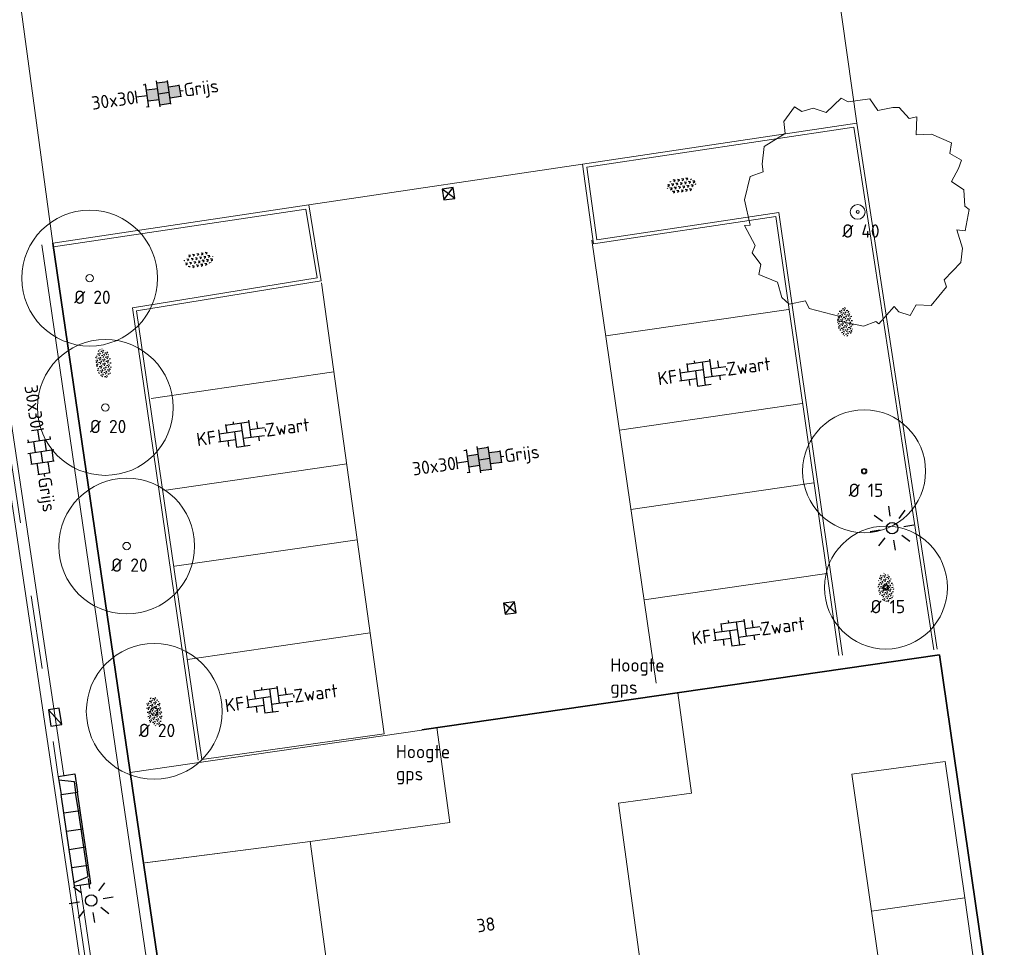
# Model space of a CAD drawing. Header units: metres. Extents: x 102746 to 103541, y 468531 to 469408.
# Tile 46 of 87: x 103138 to 103165, y 468953 to 468978. Entities that reach past the tile are written whole.
import ezdxf
from ezdxf.enums import TextEntityAlignment as Align

# ---------------------------------------------------------------- set-up
doc = ezdxf.new("R2010")
doc.units = ezdxf.units.M
doc.linetypes.add('VH-GAZONBAND_100X200', pattern=[9.5, 7.5, -2])
doc.linetypes.add('VH-TROTTOIRBAND_130-150', pattern=[15, 5, -2, 2, -2, 2, -2])
doc.layers.get('0').update_dxf_attribs({"lineweight": 25})
for name, color, linetype, lineweight in [('B-RO-GR-BOOM-G', 90, 'Continuous', 13), ('B-RO-GR-BOOM_BOOM-S', 90, 'Continuous', 25), ('B-RO-GR-BOOM_EIK-G', 42, 'Continuous', 13), ('B-RO-GR-SIERPLANTSOEN-S', 90, 'Continuous', 25), ('B-RO-IE-MEUBILAIR_WEGMEUBILAIR-S', 7, 'Continuous', 25), ('B-RO-IE-MEUBILAIR_WEGMEUBILAIR_LICHTMAST-S', 7, 'Continuous', 25), ('B-RO-IE-TERREINAFSCHEIDING_KUNSTMATIG_HEKWERK_RASTER-G', 30, 'IE-TERREINAFSCHEIDING-KUNSTMATIG', 18), ('B-RO-OG-BEBOUWING-G', 7, 'Continuous', 35), ('B-RO-OG-BGT-G', 253, 'Continuous', 13), ('B-RO-RI-HWA_GOOT-G', 150, 'Continuous', 18), ('B-RO-RI-HWA_KOLK-S', 150, 'Continuous', 25), ('B-RO-VH-KANTOPSLUITING_ACHTERKANTBAND-G', 253, 'Continuous', 18), ('B-RO-VH-KANTOPSLUITING_ELEMENT_INRIT-S', 252, 'Continuous', 25), ('B-RO-VH-KANTOPSLUITING_GAZONBAND_100X200-G', 90, 'VH-GAZONBAND_100X200', 18), ('B-RO-VH-KANTOPSLUITING_TROTTOIRBAND_130 150-G', 84, 'VH-TROTTOIRBAND_130-150', 18), ('B-RO-VH-VERHARDING-G', 252, 'Continuous', 18), ('B-RO-VH-VERHARDING_BETONSTRAATSTEEN-S', 252, 'Continuous', 25), ('B-RO-VH-VERHARDING_TEGEL_BETON-S', 252, 'Continuous', 25), ('X-XX-AL-T18', 7, 'Continuous', 18)]:
    doc.layers.add(name, color=color, linetype=linetype, lineweight=lineweight)
doc.layers.add('R-RO-VH-VERHARDING_TEGEL_BETON_NOKKEN-G', color=7, linetype='Continuous', lineweight=35, true_color=0x30c200)
doc.styles.add('NLCS-ISO', font='txt')
doc.styles.add('NLCS-ISO-M200-T18', font='txt', dxfattribs={"height": 0.36})
doc.linetypes.add('IE-TERREINAFSCHEIDING-KUNSTMATIG', pattern='A,4,[82,NLCS.shx,S=0.75,R=90,X=0,Y=0],4,-2', length=10)

# ---------------------------------------------------------------- blocks, each defined once
blk = doc.blocks.new('B-SVH-INRITELEMENT_130 150_180X450X500_LINKS')
for p, q in [((-0.5, 0.45), (0, 0.45)), ((-0.5, 0), (-0.5, 0.45)), ((-0.4052631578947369, 0), (-0.3, 0.3999999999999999)), ((-0.3, 0.3999999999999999), (0, 0.3999999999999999)), ((0, 0), (0, 0.45)), ((-0.5, 0), (0, 0))]:
    blk.add_line(p, q)
blk = doc.blocks.new('B-SVH-INRITELEMENT_130 150_180X450X500_RECHTS')
for p, q in [((0, 0), (0, 0.45)), ((0.5, 0.45), (0, 0.45)), ((0.3, 0.3999999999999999), (0, 0.3999999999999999)), ((0.405263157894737, 0), (0.3, 0.3999999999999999)), ((0.5, 0), (0.5, 0.45)), ((0.5, 0), (0, 0))]:
    blk.add_line(p, q)
blk = doc.blocks.new('B-SVH-INRITELEMENT_130 150_180X450X500_MIDDEN')
for p, q in [((0, 0), (0, 0.4500000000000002)), ((0, 0.4500000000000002), (0.5, 0.4500000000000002)), ((0, 0.4000000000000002), (0.5, 0.4000000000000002)), ((0.5, 0), (0.5, 0.4500000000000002)), ((0, 0), (0.5, 0))]:
    blk.add_line(p, q)
blk = doc.blocks.new('B-SIE-WEG_LICHTMAST_SPOT-SO')
for p, q in [((-8.731149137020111e-10, 1.624763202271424), (-2.91038304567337e-10, 3.000000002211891)), ((-2.121320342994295, 2.121320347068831), (-1.148881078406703, 1.148881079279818)), ((1.148881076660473, 1.148881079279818), (2.121320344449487, 2.121320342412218)), ((-3.000000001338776, 4.656612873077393e-09), (-1.624763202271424, 2.328306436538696e-09)), ((-2.121320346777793, -2.121320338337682), (-1.148881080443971, -1.148881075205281)), ((1.148881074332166, -1.148881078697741), (2.12132034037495, -2.121320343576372)), ((1.624763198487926, -1.746229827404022e-09), (2.99999999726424, -1.164153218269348e-09)), ((-3.783497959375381e-09, -2.999999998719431), (-2.91038304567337e-09, -1.624763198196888))]:
    blk.add_line(p, q)
blk.add_circle((0, 0), 0.7698654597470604)
at = {"style": 'NLCS-ISO'}
blk.add_attdef('TYPE', text='', height=1.8, dxfattribs=at).set_placement((-2.91038304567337e-10, 3.000000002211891), align=Align.BOTTOM_CENTER)
blk = doc.blocks.new('B-SRI-KOLK_TROTTOIR-SO')
blk.add_line((-1.124999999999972, 0), (1.124999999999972, 1.499999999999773))
at = {"flags": 128}
blk.add_lwpolyline([(-1.124999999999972, 0), (1.124999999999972, 0), (1.124999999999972, 1.499999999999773), (-1.124999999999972, 1.499999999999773)], close=True, dxfattribs=at)
blk = doc.blocks.new('SVH-TEGEL_300X300_DUN_HALFST_KL-SO')
for p, q in [((-1.83708385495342, 1.5), (-1.499999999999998, 1.5)), ((-1.499999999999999, -1.600165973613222), (-1.499999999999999, 1.600165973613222)), ((1.110223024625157e-15, -1.78372119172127), (1.110223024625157e-15, 1.78372119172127)), ((2.220446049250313e-15, 1.5), (1.500000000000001, 1.5)), ((1.500000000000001, -1.600165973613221), (1.500000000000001, 1.600165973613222)), ((-3.08021532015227, 0.7500000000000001), (-2.999999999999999, 0.7500000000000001)), ((-2.999999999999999, -0.8349495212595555), (-2.999999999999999, 0.834949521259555)), ((-2.999999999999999, 0), (-1.499999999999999, 0)), ((-1.499999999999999, 0.7500000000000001), (1.110223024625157e-15, 0.7500000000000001)), ((0, 0), (1.500000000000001, 0)), ((1.500000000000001, 0.7500000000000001), (3, 0.7500000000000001)), ((3, -0.8349495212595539), (3, 0.8349495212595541)), ((3, 0), (3.39489953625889, 0)), ((-3.08021532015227, -0.7500000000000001), (-3, -0.7500000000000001)), ((-1.5, -0.7500000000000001), (0, -0.7500000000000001)), ((1.499999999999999, -0.7500000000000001), (3, -0.7500000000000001)), ((-1.837083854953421, -1.5), (-1.499999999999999, -1.5)), ((1.110223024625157e-15, -1.5), (1.500000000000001, -1.5))]:
    blk.add_line(p, q)
at = {"style": 'NLCS-ISO'}
blk.add_attdef('FORMAAT', text='', height=1.8, dxfattribs=at).set_placement((-3.18021532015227, -2.887924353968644e-16), align=Align.MIDDLE_RIGHT)
blk.add_attdef('KLEUR', text='', height=1.8, dxfattribs=at).set_placement((3.49489953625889, -6.891423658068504e-16), align=Align.MIDDLE_LEFT)
at = {"style": 'NLCS-ISO', "flags": 1}
blk.add_attdef('FUNCTIE', text='', height=1.8, dxfattribs=at).set_placement((0.1159930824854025, -3.584775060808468), align=Align.MIDDLE_CENTER)
blk = doc.blocks.new('SVH-TEGEL_300X300_DIK_HALFST_KL-SO')
h = blk.add_hatch(color=250)
h.dxf.hatch_style = 1
h.paths.add_polyline_path([(1.110223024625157e-15, 0.7500000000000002), (-1.499999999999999, 0.7500000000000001), (-1.499999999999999, -0.75), (1.221245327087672e-15, -0.7500000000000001)])
h.paths.add_polyline_path([(1.500000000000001, 1.5), (1.221245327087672e-15, 1.5), (1.221245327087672e-15, 0), (1.500000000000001, 0)])
h.paths.add_polyline_path([(1.500000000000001, 0), (1.221245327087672e-15, 0), (1.221245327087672e-15, -0.7500000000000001), (1.221245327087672e-15, -1.5), (1.500000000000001, -1.5)])
h.paths.add_polyline_path([(3, 0.7500000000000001), (1.500000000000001, 0.75), (1.500000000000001, 0), (1.500000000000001, -0.7500000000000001), (3, -0.7500000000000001)])
for p, q in [((-1.83708385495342, 1.5), (-1.499999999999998, 1.5)), ((-1.499999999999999, -1.600165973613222), (-1.499999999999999, 1.600165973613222)), ((1.110223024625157e-15, -1.78372119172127), (1.110223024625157e-15, 1.78372119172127)), ((2.220446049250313e-15, 1.5), (1.500000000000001, 1.5)), ((1.500000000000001, -1.600165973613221), (1.500000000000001, 1.600165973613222)), ((-3.08021532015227, 0.7500000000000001), (-2.999999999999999, 0.7500000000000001)), ((-2.999999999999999, -0.8349495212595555), (-2.999999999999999, 0.834949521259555)), ((-2.999999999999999, 0), (-1.499999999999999, 0)), ((-1.499999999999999, 0.7500000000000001), (1.110223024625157e-15, 0.7500000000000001)), ((0, 0), (1.500000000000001, 0)), ((1.500000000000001, 0.7500000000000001), (3, 0.7500000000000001)), ((3, -0.8349495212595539), (3, 0.8349495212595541)), ((3, 0), (3.39489953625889, 0)), ((-3.08021532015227, -0.7500000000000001), (-3, -0.7500000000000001)), ((-1.5, -0.7500000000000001), (0, -0.7500000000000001)), ((1.499999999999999, -0.7500000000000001), (3, -0.7500000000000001)), ((-1.837083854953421, -1.5), (-1.499999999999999, -1.5)), ((1.110223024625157e-15, -1.5), (1.500000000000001, -1.5))]:
    blk.add_line(p, q)
at = {"style": 'NLCS-ISO'}
blk.add_attdef('FORMAAT', text='', height=1.8, dxfattribs=at).set_placement((-3.18021532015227, -2.887924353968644e-16), align=Align.MIDDLE_RIGHT)
blk.add_attdef('KLEUR', text='', height=1.8, dxfattribs=at).set_placement((3.49489953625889, -6.891423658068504e-16), align=Align.MIDDLE_LEFT)
at = {"style": 'NLCS-ISO', "flags": 1}
blk.add_attdef('FUNCTIE', text='', height=1.8, dxfattribs=at).set_placement((0.1159930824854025, -3.584775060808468), align=Align.MIDDLE_CENTER)
blk = doc.blocks.new('SGR-SIERPLANTSOEN-SO')
at = {"ltscale": 0.1}
h = blk.add_hatch(dxfattribs=at)
h.set_pattern_fill('GR-SIERPLANTSOEN', color=256, scale=0.1, style=0, pattern_type=2)
h.set_pattern_definition([(30, (-2.066961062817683, -1.090504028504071), (0.2886752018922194, 0.4999998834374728), [0.2, -0.8]), (90, (-1.980358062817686, -1.140504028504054), (-0.288675, 0.5), [0.2, -0.8]), (150, (-1.893755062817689, -1.090504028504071), (-0.5773502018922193, 1.165625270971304e-07), [0.2, -0.8])])
edge = h.paths.add_edge_path()
edge.add_ellipse((0, 0), major_axis=(1.980358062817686, 0), ratio=0.5254120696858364, start_angle=0, end_angle=360, ccw=False)
at = {"ltscale": 0.1, "style": 'NLCS-ISO'}
blk.add_attdef('TYPE', text='', height=0.5, dxfattribs=at).set_placement((3.470943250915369, -0.01606055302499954), align=Align.MIDDLE_CENTER)
blk = doc.blocks.new('B-SRI-KOLK_STRAAT_300X300-SO')
for p, q in [((-0.7500000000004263, 2.842170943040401e-13), (0.7499999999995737, 1.500000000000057)), ((0.7499999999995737, 2.842170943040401e-13), (-0.7500000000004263, 1.500000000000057))]:
    blk.add_line(p, q)
at = {"flags": 128}
blk.add_lwpolyline([(-0.7500000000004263, 2.842170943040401e-13), (0.7499999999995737, 2.842170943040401e-13), (0.7499999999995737, 1.500000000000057), (-0.7500000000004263, 1.500000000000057)], close=True, dxfattribs=at)
blk = doc.blocks.new('SVH-BSS_KEIFORMAAT_ELLEBOOG_KL-SO')
for p, q in [((-1.871609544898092, 1.501752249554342), (-1.871609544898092, 0.3855414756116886)), ((-1.871609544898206, 1.435541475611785), (1.278390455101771, 1.435541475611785)), ((-0.8216095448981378, 1.746491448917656), (-0.8216095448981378, 1.435541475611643)), ((0.2283904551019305, 1.435541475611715), (0.2283904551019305, -1.714458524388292)), ((1.278390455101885, 1.667504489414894), (1.278390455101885, -0.664458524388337)), ((-2.921609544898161, 0.9167434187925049), (-2.921609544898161, -0.6644585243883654)), ((-2.921609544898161, 0.3855414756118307), (0.2283904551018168, 0.3855414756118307)), ((-0.8216095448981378, 0.385541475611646), (-0.8216095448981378, -1.746491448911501)), ((1.278390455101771, 0.3855414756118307), (3.316110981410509, 0.3855414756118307)), ((2.32839045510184, 1.309937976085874), (2.32839045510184, 0.3855414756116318)), ((3.378390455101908, 0.1772992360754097), (3.378390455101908, -0.1772992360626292)), ((-3.155125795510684, -0.6644585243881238), (-0.8216095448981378, -0.6644585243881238)), ((-1.871609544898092, -0.6644585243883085), (-1.871609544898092, -1.501752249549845)), ((0.2283904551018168, -0.6644585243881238), (3.155125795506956, -0.6644585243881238)), ((2.32839045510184, -0.6644585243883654), (2.32839045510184, -1.30993797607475)), ((-0.8216095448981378, -1.714458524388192), (1.034122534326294, -1.714458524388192))]:
    blk.add_line(p, q)
at = {"style": 'NLCS-ISO'}
blk.add_attdef('FORMAAT', text='', height=1.8, dxfattribs=at).set_placement((-3.39489953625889, -4.365574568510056e-15), align=Align.MIDDLE_RIGHT)
blk.add_attdef('KLEUR', text='', height=1.8, dxfattribs=at).set_placement((3.39489953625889, 3.637978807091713e-16), align=Align.MIDDLE_LEFT)
at = {"style": 'NLCS-ISO', "flags": 1}
blk.add_attdef('FUNCTIE', text='', height=1.8, dxfattribs=at).set_placement((0.1159930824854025, -3.584775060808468), align=Align.MIDDLE_CENTER)
blk = doc.blocks.new('SGR-BOOM 20')
at = {"layer": 'B-RO-GR-BOOM-G'}
for centre, radius in [((0.0006134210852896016, -0.0002409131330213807), 1.839998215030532), ((0.0006134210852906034, -0.0002409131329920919), 0.1)]:
    blk.add_circle(centre, radius, dxfattribs=at)
at = {"layer": 'X-XX-AL-T18', "insert": (-0.416780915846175, -0.3367894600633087), "char_height": 0.36, "attachment_point": 1, "style": 'NLCS-ISO-M200-T18'}
blk.add_mtext_dynamic_manual_height_columns('%%C 20', width=1.833884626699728, gutter_width=1.8, heights=[0], dxfattribs=at)
blk = doc.blocks.new('SGR-BOOM 15')
at = {"layer": 'B-RO-GR-BOOM-G'}
for centre, radius in [((0.0006134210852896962, -0.0002409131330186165), 1.666349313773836), ((0.0006134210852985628, -0.0002409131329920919), 0.075), ((0.0006134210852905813, -0.0002409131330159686), 0.05)]:
    blk.add_circle(centre, radius, dxfattribs=at)
at = {"layer": 'X-XX-AL-T18', "insert": (-0.4167809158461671, -0.3367894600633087), "char_height": 0.36, "attachment_point": 1, "style": 'NLCS-ISO-M200-T18'}
blk.add_mtext_dynamic_manual_height_columns('%%C 15', width=1.833884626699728, gutter_width=1.8, heights=[0], dxfattribs=at)

msp = doc.modelspace()

# ---------------------------------------------------------------- linework, layer by layer
at = {"layer": 'B-RO-GR-BOOM_EIK-G', "flags": 128}
msp.add_lwpolyline([(103161.7251554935, 468976.0837870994), (103162.0003882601, 468975.7858669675), (103162.2053116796, 468975.8362576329), (103162.1931772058, 468975.3449555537), (103162.6078060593, 468975.3587084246), (103163.1443211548, 468975.1263158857), (103163.0971308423, 468974.8347599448), (103163.4137832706, 468974.6595170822), (103163.3361213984, 468974.4294973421), (103163.1505238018, 468974.0821755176), (103163.4823132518, 468973.850573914), (103163.5062232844, 468973.4154329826), (103163.6287028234, 468973.3228318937), (103163.518987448, 468972.7448970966), (103163.2887698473, 468972.7713776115), (103163.4455142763, 468972.2743049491), (103163.3979285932, 468971.8803858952), (103162.9508509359, 468971.4163552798), (103163.0064188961, 468971.2267664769), (103162.5949903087, 468970.7165341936), (103162.1907164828, 468970.7334506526), (103162.0258285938, 468970.4474674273), (103161.7191355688, 468970.5510166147), (103161.5968538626, 468970.694799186), (103161.1804454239, 468970.2204134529), (103161.0987926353, 468970.282147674), (103160.7656190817, 468970.1554793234), (103160.0650069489, 468970.3066142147), (103160.1217614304, 468970.4241140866), (103159.2883148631, 468970.6371807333), (103159.1867429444, 468970.8423018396), (103158.7462268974, 468970.7518757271), (103158.5524493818, 468970.9368801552), (103158.4363337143, 468971.3519045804), (103157.9253103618, 468971.5586073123), (103157.9826579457, 468971.8296514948), (103157.7484494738, 468972.1478857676), (103157.8310910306, 468972.3420588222), (103157.5363347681, 468972.8857286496), (103157.6950562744, 468972.9004700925), (103157.5339254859, 468973.5869337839), (103157.6950199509, 468974.2158522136), (103158.0435280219, 468974.3373430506), (103158.0136494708, 468974.552423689), (103158.0717878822, 468975.0281934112), (103158.6361676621, 468975.3842882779), (103158.6066848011, 468975.7017317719), (103158.8948428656, 468976.0998395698), (103159.0939955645, 468975.9813511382), (103159.3963021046, 468976.0671928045), (103159.7489992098, 468975.9481113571), (103160.1548548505, 468976.3406461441), (103160.343850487, 468976.2426700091), (103160.9327332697, 468976.317168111), (103161.1516071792, 468976.0041112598), (103161.5562765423, 468976.0895577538), (103161.7251554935, 468976.0837870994)], dxfattribs=at)
at = {"layer": 'B-RO-GR-BOOM_EIK-G'}
for radius in [0.2, 0.04]:
    msp.add_circle((103160.6052151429, 468973.2551047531), radius, dxfattribs=at)
at = {"layer": 'B-RO-IE-TERREINAFSCHEIDING_KUNSTMATIG_HEKWERK_RASTER-G', "flags": 128}
msp.add_lwpolyline([(103148.7916172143, 468959.2130534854), (103140.8957032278, 468958.058634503)], dxfattribs=at)
at = {"layer": 'B-RO-OG-BEBOUWING-G', "elevation": -4.03016209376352, "flags": 128}
msp.add_lwpolyline([(103162.8225002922, 468961.2484997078), (103148.7912377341, 468959.2202946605)], dxfattribs=at)
at = {"layer": 'B-RO-OG-BEBOUWING-G', "linetype": 'Continuous', "elevation": -4.03016209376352}
msp.add_lwpolyline([(103167.956488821, 468923.959098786), (103165.93890264, 468939.722696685), (103162.822445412, 468961.24887878)], dxfattribs=at)
at = {"layer": 'B-RO-OG-BGT-G', "color": 252, "flags": 128}
for points in [[(103149.2027123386, 468959.2797800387), (103149.555, 468956.705), (103145.77, 468956.187), (103146.631, 468949.902), (103154.952, 468951.151), (103154.12, 468957.229), (103156.101, 468957.5), (103155.7279871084, 468960.2229941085)], [(103155.7279871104, 468960.222994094), (103156.101, 468957.5), (103154.12, 468957.229), (103154.952, 468951.151), (103155.781, 468945.091), (103156.301, 468941.296), (103158.149, 468941.549), (103158.512, 468939.131), (103156.635, 468938.849), (103157.201, 468934.722), (103159.188, 468934.994), (103159.461, 468932.881), (103159.498, 468932.592), (103160.013, 468928.852), (103160.809, 468923.043), (103160.8098504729, 468923.0430753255)], [(103141.2962179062, 468955.6110693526), (103145.77, 468956.187), (103149.555, 468956.705), (103149.2027124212, 468959.2797794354)], [(103167.389, 468927.528), (103164.863, 468927.166), (103163.955, 468933.513), (103166.481, 468933.868), (103166.194, 468935.873), (103163.669, 468935.511), (103163.062, 468939.752), (103165.588, 468940.108), (103165.301, 468942.112), (103162.776, 468941.75), (103162.169, 468945.99), (103164.695, 468946.345), (103164.548, 468947.375), (103164.408, 468948.35), (103161.883, 468947.988), (103161.294, 468952.103), (103163.817, 468952.482), (103163.504, 468954.668), (103160.979, 468954.306), (103160.447, 468958.019), (103162.976, 468958.356), (103162.9759630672, 468958.3563376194)], [(103146.3541263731, 468920.9445516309), (103148.241, 468921.283), (103152.622, 468921.922), (103152.158, 468925.311), (103150.037, 468925.021), (103149.159, 468931.433), (103148.304, 468937.677), (103147.45, 468943.919), (103146.631, 468949.902), (103145.77, 468956.187), (103141.2858146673, 468955.6097300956)]]:
    msp.add_lwpolyline(points, dxfattribs=at)
for points in [[(103162.976, 468958.356), (103160.447, 468958.019), (103160.979, 468954.306), (103163.504, 468954.668)], [(103160.979, 468954.306), (103161.294, 468952.103), (103163.817, 468952.482), (103163.504, 468954.668)]]:
    msp.add_lwpolyline(points, close=True, dxfattribs=at)
at = {"layer": 'B-RO-RI-HWA_GOOT-G', "elevation": -3.90953792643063, "flags": 128}
msp.add_lwpolyline([(103129.6534102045, 469020.0113641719), (103131.6344670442, 469006.2399177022), (103131.937805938, 469004.2627755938), (103135.717380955, 468978.6585188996), (103136.4404337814, 468973.7109417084), (103138.797791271, 468957.9343621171), (103139.2377355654, 468954.9670182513), (103145.4092153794, 468912.8194787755), (103146.0042169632, 468908.8639447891), (103153.114495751, 468860.460298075), (103153.6660913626, 468856.4985628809)], dxfattribs=at)
at = {"layer": 'B-RO-VH-KANTOPSLUITING_ACHTERKANTBAND-G', "linetype": 'Continuous'}
for points, elevation in [([(103162.762132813, 468961.401873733), (103160.58218108, 468975.663855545), (103153.1510278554, 468974.5511900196), (103153.449477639, 468972.388286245), (103158.387782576, 468973.128381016), (103160.0952926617, 468961.2313868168)], -3.82672714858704), ([(103136.7371843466, 468973.7545528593), (103139.094509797, 468957.978612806)], -3.90953792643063), ([(103138.798301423, 468972.404296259), (103145.7352649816, 468973.4444698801), (103146.0714039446, 468971.388083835), (103141.066654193, 468970.570464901), (103142.8367519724, 468958.4142416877)], -3.87385690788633), ([(103139.534511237, 468955.0108825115), (103145.706007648, 468912.863233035)], -3.90953792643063)]:
    msp.add_lwpolyline(points, dxfattribs=dict(at, elevation=elevation))
at = {"layer": 'B-RO-VH-KANTOPSLUITING_GAZONBAND_100X200-G', "linetype": 'Continuous'}
for points, elevation in [([(103162.6632808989, 468961.3867641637), (103160.4983927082, 468975.5501951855), (103153.2636019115, 468974.4669309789), (103153.5347099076, 468972.5021766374), (103158.4724728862, 468973.2421901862), (103160.1942783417, 468961.2455936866)], -3.82672714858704), ([(103138.8131302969, 468972.3054018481), (103145.6524953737, 468973.3309409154), (103145.9565802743, 468971.4706509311), (103140.9535362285, 468970.6533106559), (103142.7377955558, 468958.3998323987)], -3.87385690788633)]:
    msp.add_lwpolyline(points, dxfattribs=dict(at, elevation=elevation))
at = {"layer": 'B-RO-VH-KANTOPSLUITING_TROTTOIRBAND_130 150-G', "elevation": -3.90953792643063}
for points in [[(103136.5888223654, 468973.7328708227), (103138.9461568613, 468957.9564451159)], [(103139.3861334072, 468954.9888837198), (103145.557590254, 468912.8415010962)]]:
    msp.add_lwpolyline(points, dxfattribs=at)
at = {"layer": 'B-RO-VH-VERHARDING-G', "flags": 128}
for points, elevation in [([(103159.5036513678, 468983.2683486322), (103160.5847562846, 468975.663855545)], -3.91870843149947), ([(103137.8225098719, 468979.6145098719), (103138.798630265, 468972.4021031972)], -3.93), ([(103145.7352649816, 468973.4444698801), (103153.1510278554, 468974.5511900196)], -3.87385690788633), ([(103158.7316505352, 468970.6137463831), (103153.7779642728, 468969.8924278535)], -3.98781228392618), ([(103146.4134290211, 468968.9221120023), (103141.4597427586, 468968.2007934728)], -3.97643893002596), ([(103159.1030923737, 468968.0596705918), (103154.1494061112, 468967.3383520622)], -3.98781228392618), ([(103146.7597523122, 468966.4273620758), (103141.8060660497, 468965.7060435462)], -3.97643893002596), ([(103159.4156434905, 468965.9105340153), (103154.461957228, 468965.1892154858)], -3.98781228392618), ([(103147.045147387, 468964.3715103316), (103142.0914611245, 468963.6501918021)], -3.97643893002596), ([(103159.772321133, 468963.4579784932), (103154.8186348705, 468962.7366599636)], -3.98781228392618), ([(103147.3952601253, 468961.849463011), (103142.4415738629, 468961.1281444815)], -3.97643893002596)]:
    msp.add_lwpolyline(points, dxfattribs=dict(at, elevation=elevation))
at = {"layer": 'B-RO-VH-VERHARDING-G', "linetype": 'Continuous'}
for points, elevation in [([(103146.8922192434, 468915.2247346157), (103140.7049164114, 468957.2898318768), (103138.5014572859, 468972.3608962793)], -3.97964843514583), ([(103153.400842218, 468972.48556145), (103155.145934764, 468960.4861091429)], -3.98781228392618), ([(103146.078371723, 468971.33570702), (103147.7757754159, 468959.1084100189), (103142.8370508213, 468958.4121893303)], -3.97643893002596)]:
    msp.add_lwpolyline(points, dxfattribs=dict(at, elevation=elevation))
at = {"layer": 'R-RO-VH-VERHARDING_TEGEL_BETON_NOKKEN-G', "linetype": 'Continuous', "elevation": -3.97964843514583}
msp.add_lwpolyline([(103147.189025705, 468915.268391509), (103141.001722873, 468957.33348877), (103138.798301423, 468972.404296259)], dxfattribs=at)

# ---------------------------------------------------------------- block references
at = {"layer": 'B-RO-GR-BOOM_BOOM-S'}
for name, p in [('SGR-BOOM 20', (103139.7940997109, 468971.4599719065)), ('SGR-BOOM 20', (103140.2185702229, 468967.9557068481)), ('SGR-BOOM 15', (103160.7786474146, 468966.2269489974)), ('SGR-BOOM 20', (103140.7967578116, 468964.1989319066)), ('SGR-BOOM 15', (103161.3690971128, 468963.0745079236)), ('SGR-BOOM 20', (103141.5438647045, 468959.7178543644))]:
    msp.add_blockref(name, p, dxfattribs=at)
at = {"layer": 'B-RO-GR-SIERPLANTSOEN-S'}
for p, xscale, yscale, zscale, rotation in [((103155.8352700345, 468973.9727406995), 0.2, 0.2, 0.2, 8.096836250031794), ((103142.7486031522, 468971.9551420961), 0.2, 0.2, 0.2, 9.283523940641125), ((103160.2674149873, 468970.2752842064), 0.2, 0.2, 0.2, 276.8362775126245), ((103140.1770215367, 468969.1512298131), 0.2, 0.2, 0.2, 278.1767299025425), ((103161.3697105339, 468963.0742670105), 0.2000000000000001, 0.2000000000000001, 0.2000000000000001, 277.5147529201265), ((103141.5438647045, 468959.7178543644), 0.2, 0.2, 0.2, 278.4386732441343)]:
    msp.add_blockref('SGR-SIERPLANTSOEN-SO', p, dxfattribs=dict(at, xscale=xscale, yscale=yscale, zscale=zscale, rotation=rotation))
at = {"layer": 'B-RO-IE-MEUBILAIR_WEGMEUBILAIR-S', "xscale": 0.2, "yscale": 0.2, "zscale": 0.2, "rotation": 8.690428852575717}
msp.add_blockref('B-SIE-WEG_LICHTMAST_SPOT-SO', (103161.537, 468964.684, -3.786), dxfattribs=at)
at = {"layer": 'B-RO-IE-MEUBILAIR_WEGMEUBILAIR_LICHTMAST-S', "xscale": 0.2, "yscale": 0.2, "zscale": 0.2, "rotation": 188.3303719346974}
msp.add_blockref('B-SIE-WEG_LICHTMAST_SPOT-SO', (103139.8374446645, 468954.5922678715), dxfattribs=at)
at = {"layer": 'B-RO-RI-HWA_KOLK-S', "xscale": 0.2, "yscale": 0.2, "zscale": 0.2}
for name, p, rotation in [('B-SRI-KOLK_STRAAT_300X300-SO', (103149.5404725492, 468973.6004073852, -4.036), 8.274572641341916), ('B-SRI-KOLK_STRAAT_300X300-SO', (103151.2032455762, 468962.3715767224, -4.052), 8.274572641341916), ('B-SRI-KOLK_TROTTOIR-SO', (103138.7097691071, 468959.5384666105, -3.90953792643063), 278.4983369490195)]:
    msp.add_blockref(name, p, dxfattribs=dict(at, rotation=rotation))
at = {"layer": 'B-RO-VH-KANTOPSLUITING_ELEMENT_INRIT-S', "xscale": -1, "rotation": 278.4333512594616}
for name, p in [('B-SVH-INRITELEMENT_130 150_180X450X500_RECHTS', (103139.0194862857, 468957.4618515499, -3.90953792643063)), ('B-SVH-INRITELEMENT_130 150_180X450X500_MIDDEN', (103139.0928157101, 468956.9672579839, -3.90953792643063)), ('B-SVH-INRITELEMENT_130 150_180X450X500_MIDDEN', (103139.1661451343, 468956.4726644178, -3.90953792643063)), ('B-SVH-INRITELEMENT_130 150_180X450X500_MIDDEN', (103139.2394745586, 468955.9780708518, -3.90953792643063)), ('B-SVH-INRITELEMENT_130 150_180X450X500_MIDDEN', (103139.3128039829, 468955.4834772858, -3.90953792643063)), ('B-SVH-INRITELEMENT_130 150_180X450X500_LINKS', (103139.3128039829, 468955.4834772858, -3.90953792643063))]:
    msp.add_blockref(name, p, dxfattribs=at)
at = {"layer": 'B-RO-VH-VERHARDING_BETONSTRAATSTEEN-S', "xscale": 0.2, "yscale": 0.2, "zscale": 0.2, "rotation": 7.78819879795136}
for p in [(103156.3838034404, 468968.8970959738), (103143.8890380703, 468967.2448948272), (103157.3086030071, 468961.8555622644), (103144.6570288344, 468960.0366741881)]:
    msp.add_blockref('SVH-BSS_KEIFORMAAT_ELLEBOOG_KL-SO', p, dxfattribs=at).add_auto_attribs({'FORMAAT': 'KF', 'KLEUR': 'Zwart'})
at = {"layer": 'B-RO-VH-VERHARDING_TEGEL_BETON-S', "xscale": 0.2, "yscale": 0.2, "zscale": 0.2}
for name, p, rotation in [('SVH-TEGEL_300X300_DIK_HALFST_KL-SO', (103141.6532584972, 468976.4546068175), 8.060075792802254), ('SVH-TEGEL_300X300_DUN_HALFST_KL-SO', (103138.4695684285, 468966.7596620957), 278.4443895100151), ('SVH-TEGEL_300X300_DIK_HALFST_KL-SO', (103150.3433866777, 468966.5399411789), 8.060075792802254)]:
    msp.add_blockref(name, p, dxfattribs=dict(at, rotation=rotation)).add_auto_attribs({'FORMAAT': '30x30', 'KLEUR': 'Grijs'})

# ---------------------------------------------------------------- texts
at = {"layer": 'B-RO-OG-BGT-G', "color": 252, "style": 'NLCS-ISO-M200-T18'}
msp.add_text('38', height=0.36, rotation=7.8, dxfattribs=at).set_placement((103150.533, 468953.936), align=Align.MIDDLE)
at = {"layer": 'X-XX-AL-T18', "char_height": 0.36, "attachment_point": 1, "style": 'NLCS-ISO-M200-T18'}
for s, width, insert in [('%%C 40', 1.833884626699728, (103160.187820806, 468972.9185562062)), ('Hoogte gps', 2.00336246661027, (103153.9006927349, 468961.1538883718)), ('Hoogte gps', 2.00336246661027, (103148.0918417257, 468958.8076407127))]:
    msp.add_mtext_dynamic_manual_height_columns(s, width=width, gutter_width=1.8, heights=[0], dxfattribs=dict(at, insert=insert))

doc.saveas('drawing.dxf')
